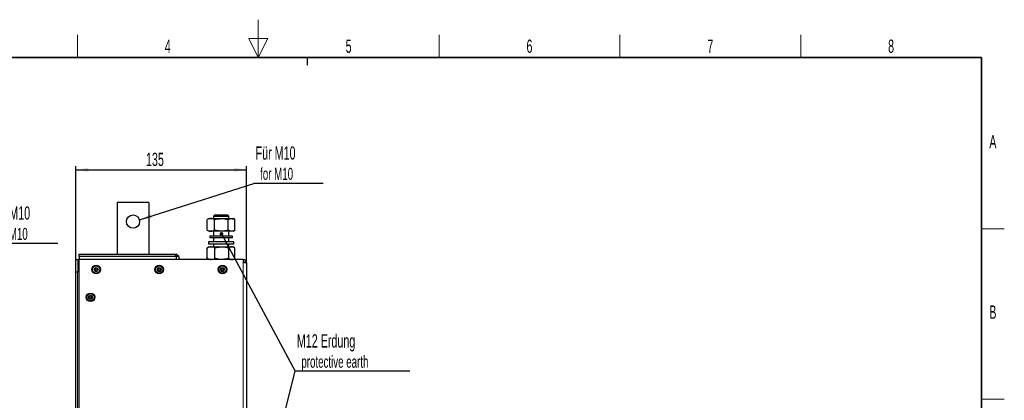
# Model space of a CAD drawing. Header units: millimetres. Extents: x 5 to 418, y 2 to 292.
# Tile 8 of 8: x 154 to 414, y 192 to 292. Entities that reach past the tile are written whole.
import ezdxf

# ---------------------------------------------------------------- set-up
doc = ezdxf.new("R2010")
doc.units = ezdxf.units.MM
doc.layers.add('SLD-0', color=7, linetype='Continuous')
doc.styles.add('SLDTEXTSTYLE0', font='TXT', dxfattribs={"width": 0.605})
doc.dimstyles.new('SLDDIMSTYLE0', dxfattribs={"dimtxt": 3.5, "dimasz": 3.302, "dimexe": 0, "dimexo": 0.0625, "dimgap": 0.875, "dimtad": 1, "dimlfac": 3, "dimrnd": 1e-09, "dimzin": 12, "dimdsep": 46, "dimtxsty": 'SLDTEXTSTYLE0', "dimsah": 1, "dimcen": 0.09, "dimadec": 0, "dimazin": 3, "dimtfac": 1, "dimtofl": 0, "dimtmove": 0, "dimatfit": 3, "dimfxl": 1, "dimfrac": 2, "dimtolj": 1, "dimtzin": 12, "dimarcsym": 0})
doc.dimstyles.new('SLDDIMSTYLE1', dxfattribs={"dimtxt": 0.18, "dimasz": 3.302, "dimexe": 0, "dimexo": 0.0625, "dimgap": 0, "dimtad": 0, "dimtih": 1, "dimtoh": 1, "dimdec": 0, "dimrnd": 1e-09, "dimzin": 0, "dimdsep": 46, "dimtxsty": 'Standard', "dimsah": 1, "dimcen": 0.09, "dimadec": 0, "dimazin": 0, "dimtfac": 3.302, "dimtdec": 0, "dimtofl": 0, "dimtmove": 0, "dimatfit": 3, "dimfxl": 1, "dimfrac": 2, "dimtolj": 1, "dimtzin": 0, "dimarcsym": 0})
doc.dimstyles.new('SLDDIMSTYLE2', dxfattribs={"dimtxt": 0.18, "dimasz": 1.016, "dimexe": 0, "dimexo": 0.0625, "dimgap": 0, "dimtad": 0, "dimtih": 1, "dimtoh": 1, "dimdec": 0, "dimrnd": 1e-09, "dimzin": 0, "dimdsep": 46, "dimtxsty": 'Standard', "dimblk1": 'DOT', "dimblk2": 'DOT', "dimsah": 1, "dimcen": 0.09, "dimadec": 0, "dimazin": 0, "dimtfac": 1.016, "dimtdec": 0, "dimtofl": 0, "dimtmove": 0, "dimatfit": 3, "dimldrblk": 'DOT', "dimfxl": 1, "dimfrac": 2, "dimtolj": 1, "dimtzin": 0, "dimarcsym": 0})

# ---------------------------------------------------------------- blocks, each defined once
blk = doc.blocks.new('SW_NOTE_0')
at = {"layer": 'SLD-0', "color": 0}
blk.add_line((18.31, 0), (0, 0), dxfattribs=at)
at = {"layer": 'SLD-0', "color": 0, "attachment_point": 1, "style": 'SLDTEXTSTYLE0'}
for s, insert, char_height in [('Für M10', (0.49, 9.84), 3.5), ('for M10', (1.68, 4.17), 3.175)]:
    blk.add_mtext(s, dxfattribs=dict(at, insert=insert, char_height=char_height))
blk = doc.blocks.new('_D_5')
at = {"layer": 'SLD-0', "color": 7}
for p, q in [((168.85, 229.16), (168.85, 253.84)), ((168.85, 252.84), (213.85, 252.84)), ((213.85, 228.33), (213.85, 253.84))]:
    blk.add_line(p, q, dxfattribs=at)
for points in [[(168.85, 252.84), (172.15, 252.34), (172.15, 253.35)], [(213.85, 252.84), (210.55, 253.35), (210.55, 252.34)]]:
    blk.add_solid(points, dxfattribs=at)
at = {"layer": 'SLD-0', "color": 7, "insert": (187.34, 257.35), "char_height": 3.5, "attachment_point": 1, "style": 'SLDTEXTSTYLE0'}
blk.add_mtext('135', dxfattribs=at)
blk = doc.blocks.new('SW_NOTE_0_1')
at = {"layer": 'SLD-0', "color": 0}
blk.add_line((18.31, 0), (0, 0), dxfattribs=at)
at = {"layer": 'SLD-0', "color": 0, "attachment_point": 1, "style": 'SLDTEXTSTYLE0'}
for s, insert, char_height in [('Für M10', (0.46, 9.84), 3.5), ('for M10', (1.65, 4.18), 3.175)]:
    blk.add_mtext(s, dxfattribs=dict(at, insert=insert, char_height=char_height))
blk = doc.blocks.new('SW_NOTE_0_2')
at = {"layer": 'SLD-0', "color": 0}
blk.add_line((30.22, 0), (0, 0), dxfattribs=at)
blk.add_line((30.22, 0), (0, 0), dxfattribs=at)
at = {"layer": 'SLD-0', "color": 0, "attachment_point": 1, "style": 'SLDTEXTSTYLE0'}
for s, insert, char_height in [('M12 Erdung', (0.43, 9.79), 3.5), ('protective earth', (1.62, 4.12), 3.175)]:
    blk.add_mtext(s, dxfattribs=dict(at, insert=insert, char_height=char_height))
blk = doc.blocks.new('_Dot')
at = {"color": 0, "linetype": 'ByBlock', "lineweight": -2}
blk.add_line((-0.5, 0), (-1, 0), dxfattribs=at)
at = {"color": 0, "linetype": 'ByBlock', "const_width": 0.5}
blk.add_lwpolyline([(-0.25, 0, 1), (0.25, 0, 1)], format="xyb", close=True, dxfattribs=at)

msp = doc.modelspace()

# ---------------------------------------------------------------- linework, layer by layer
at = {"color": 7, "linetype": 'Continuous', "lineweight": 25}
for p, q in [((188.0816, 244.1643), (179.7483, 244.1643)), ((179.7483, 244.1643), (179.7483, 230.581)), ((188.0816, 244.1643), (188.0816, 230.581)), ((204.0149, 239.9643), (203.524, 239.6809)), ((203.5727, 239.7041), (203.526, 239.6815)), ((203.526, 236.9138), (203.526, 239.6815)), ((204.0149, 239.9643), (204.477, 239.9643)), ((204.477, 239.9643), (207.2557, 239.9643)), ((205.5394, 240.9643), (205.1816, 240.6065)), ((205.1816, 240.6065), (205.1816, 239.9643)), ((205.1816, 240.6065), (207.9116, 240.6065)), ((205.428, 236.9138), (205.428, 239.6815)), ((205.5394, 240.9643), (207.781, 240.9643)), ((207.2557, 239.9643), (209.9603, 239.9643)), ((207.781, 240.9643), (208.8238, 240.9643)), ((207.9116, 240.6065), (209.1816, 240.6065)), ((209.1816, 240.6065), (208.8238, 240.9643)), ((209.0835, 236.9138), (209.0835, 239.6815)), ((209.1816, 239.9643), (209.1816, 240.6065)), ((209.9603, 239.9643), (210.3483, 239.9643)), ((210.8391, 239.6809), (210.3483, 239.9643)), ((210.8371, 236.9138), (210.8371, 239.6815)), ((203.524, 236.9144), (204.0149, 236.631)), ((203.526, 236.9138), (203.5727, 236.8915)), ((204.477, 236.631), (204.0149, 236.631)), ((207.2557, 236.631), (204.477, 236.631)), ((205.1816, 236.631), (205.1816, 235.331)), ((209.9603, 236.631), (207.2557, 236.631)), ((209.1816, 235.331), (209.1816, 236.631)), ((210.3483, 236.631), (209.9603, 236.631)), ((210.3483, 236.631), (210.8391, 236.9144)), ((204.1816, 235.331), (204.1816, 234.831)), ((204.3886, 235.331), (204.1816, 235.331)), ((204.3886, 234.831), (204.1816, 234.831)), ((210.1816, 235.331), (204.3886, 235.331)), ((210.1816, 234.831), (204.3886, 234.831)), ((205.1816, 234.831), (205.1816, 233.831)), ((209.1816, 233.831), (209.1816, 234.831)), ((210.1816, 234.831), (210.1816, 235.331)), ((203.5302, 232.2148), (203.6292, 232.2649)), ((203.5302, 229.4472), (203.5302, 232.2148)), ((204.0149, 232.4977), (203.6248, 232.2725)), ((203.8483, 233.831), (203.8483, 233.1643)), ((210.5149, 233.831), (203.8483, 233.831)), ((210.5149, 233.1643), (203.8483, 233.1643)), ((204.0149, 232.4977), (204.5275, 232.4977)), ((204.5275, 232.4977), (207.3505, 232.4977)), ((205.1816, 233.1643), (205.1816, 232.4977)), ((205.5248, 229.4472), (205.5248, 232.2148)), ((207.3505, 232.4977), (210.0045, 232.4977)), ((209.1762, 229.4472), (209.1762, 232.2148)), ((209.1816, 232.4977), (209.1816, 233.1643)), ((210.0045, 232.4977), (210.3483, 232.4977)), ((210.7383, 232.2725), (210.3483, 232.4977)), ((210.5149, 233.1643), (210.5149, 233.831)), ((210.8329, 229.4472), (210.8329, 232.2148)), ((168.8483, 229.1643), (169.3483, 229.1643)), ((168.8483, 225.831), (168.8483, 229.1643)), ((169.3483, 229.1643), (169.3483, 225.831)), ((169.6816, 229.1643), (169.3483, 229.1643)), ((169.6816, 230.581), (195.0721, 230.581)), ((169.6816, 229.9143), (169.6816, 230.581)), ((195.3483, 229.9143), (169.6816, 229.9143)), ((169.6816, 229.9143), (169.6816, 229.2477)), ((169.6816, 229.2477), (195.3483, 229.2477)), ((169.6816, 229.2477), (169.6816, 229.1643)), ((213.0149, 229.1643), (169.6816, 229.1643)), ((195.0149, 229.1643), (195.0149, 229.2477)), ((195.3483, 229.9143), (195.0721, 230.581)), ((195.0721, 230.581), (195.3483, 230.581)), ((196.0149, 229.9143), (195.3483, 230.581)), ((195.3483, 229.9143), (195.3483, 229.2477)), ((196.0149, 229.9143), (195.3483, 229.9143)), ((195.3483, 229.2477), (196.0149, 229.2477)), ((196.0149, 229.9143), (196.0149, 229.2477)), ((203.6292, 229.3963), (203.5302, 229.4472)), ((203.6252, 229.3893), (204.0149, 229.1643)), ((210.3483, 229.1643), (210.738, 229.3893)), ((213.0149, 229.1643), (213.0149, 228.331)), ((213.0149, 228.331), (213.8483, 228.331)), ((213.8483, 228.331), (213.8483, 129.9977)), ((169.3483, 225.831), (168.8483, 225.831)), ((168.8483, 132.4977), (168.8483, 225.831)), ((169.3483, 132.4977), (169.3483, 225.831))]:
    msp.add_line(p, q, dxfattribs=at)
at = {"color": 7, "linetype": 'Continuous', "lineweight": 18}
for p, q in [((169.6816, 129.1643), (169.6816, 229.1643)), ((213.0149, 129.9977), (213.0149, 228.331))]:
    msp.add_line(p, q, dxfattribs=at)
at = {"color": 7, "linetype": 'Continuous', "lineweight": 25}
for centre, radius in [((183.9149, 239.1643), 1.75), ((174.1816, 226.4977), 1.1333), ((174.1816, 226.4977), 0.9667), ((174.1816, 226.4977), 0.525), ((174.1816, 226.4977), 0.2917), ((190.8483, 226.4977), 1.1333), ((190.8483, 226.4977), 0.9667), ((190.8483, 226.4977), 0.525), ((190.8483, 226.4977), 0.2917), ((207.5149, 226.4977), 1.1333), ((207.5149, 226.4977), 0.9667), ((207.5149, 226.4977), 0.525), ((207.5149, 226.4977), 0.2917), ((172.6816, 219.1643), 1.1333), ((172.6816, 219.1643), 0.9667), ((172.6816, 219.1643), 0.525), ((172.6816, 219.1643), 0.2917)]:
    msp.add_circle(centre, radius, dxfattribs=at)
for radius in [0.8333, 0.3333]:
    msp.add_arc((213.0149, 228.331), radius, 0, 90, dxfattribs=at)
for points, knots in [([(204.477, 239.9643), (204.4545, 239.964), (204.2838, 239.9614), (203.9619, 239.8997), (203.6722, 239.7547), (203.526, 239.6815)], [0, 0, 0, 0, 0.07009183, 0.53078536, 1, 1, 1, 1]), ([(205.428, 239.6815), (205.2735, 239.7606), (204.9618, 239.9201), (204.6396, 239.9495), (204.477, 239.9643)], [0, 0, 0, 0, 0.49545796, 1, 1, 1, 1]), ([(205.428, 239.6815), (205.5615, 239.7189), (206.1569, 239.8854), (206.7757, 239.9299), (207.2557, 239.9643)], [0, 0, 0, 0, 0.22439216, 1, 1, 1, 1]), ([(207.2557, 239.9643), (207.4057, 239.9609), (208.0242, 239.9468), (208.6269, 239.7959), (209.0835, 239.6815)], [0, 0, 0, 0, 0.24238647, 1, 1, 1, 1]), ([(209.0835, 239.6815), (209.2259, 239.7606), (209.5133, 239.9201), (209.8104, 239.9495), (209.9603, 239.9643)], [0, 0, 0, 0, 0.495457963, 1, 1, 1, 1]), ([(209.9603, 239.9643), (209.9811, 239.964), (210.1385, 239.9614), (210.4353, 239.8997), (210.7024, 239.7547), (210.8371, 239.6815)], [0, 0, 0, 0, 0.07009183, 0.53078536, 1, 1, 1, 1]), ([(203.526, 236.9138), (203.6805, 236.8348), (203.9922, 236.6752), (204.3144, 236.6458), (204.477, 236.631)], [0, 0, 0, 0, 0.49545796, 1, 1, 1, 1]), ([(204.477, 236.631), (204.4995, 236.6313), (204.6702, 236.6339), (204.9921, 236.6957), (205.2818, 236.8407), (205.428, 236.9138)], [0, 0, 0, 0, 0.07009183, 0.53078536, 1, 1, 1, 1]), ([(207.2557, 236.631), (206.7757, 236.6655), (206.1569, 236.7099), (205.5615, 236.8765), (205.428, 236.9138)], [0, 0, 0, 0, 0.77560784, 1, 1, 1, 1]), ([(209.0835, 236.9138), (208.6269, 236.7995), (208.0242, 236.6485), (207.4057, 236.6344), (207.2557, 236.631)], [0, 0, 0, 0, 0.75761353, 1, 1, 1, 1]), ([(209.9603, 236.631), (209.9395, 236.6313), (209.7821, 236.6339), (209.4854, 236.6957), (209.2183, 236.8407), (209.0835, 236.9138)], [0, 0, 0, 0, 0.07009183, 0.53078536, 1, 1, 1, 1]), ([(210.8371, 236.9138), (210.6947, 236.8348), (210.4073, 236.6752), (210.1102, 236.6458), (209.9603, 236.631)], [0, 0, 0, 0, 0.49545796, 1, 1, 1, 1]), ([(204.5275, 232.4977), (204.4457, 232.4943), (204.1082, 232.4802), (203.7794, 232.3292), (203.5302, 232.2148)], [0, 0, 0, 0, 0.24238647, 1, 1, 1, 1]), ([(205.5248, 232.2148), (205.4519, 232.2522), (205.1271, 232.4187), (204.7894, 232.4632), (204.5275, 232.4977)], [0, 0, 0, 0, 0.22439216, 1, 1, 1, 1]), ([(205.5248, 232.2148), (205.8213, 232.2939), (206.4197, 232.4534), (207.0384, 232.4828), (207.3505, 232.4977)], [0, 0, 0, 0, 0.495457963, 1, 1, 1, 1]), ([(207.3505, 232.4977), (207.3938, 232.4973), (207.7215, 232.4948), (208.3394, 232.433), (208.8955, 232.288), (209.1762, 232.2148)], [0, 0, 0, 0, 0.07009183, 0.53078536, 1, 1, 1, 1]), ([(210.0045, 232.4977), (209.9849, 232.4973), (209.8362, 232.4948), (209.5558, 232.433), (209.3035, 232.288), (209.1762, 232.2148)], [0, 0, 0, 0, 0.07009183, 0.53078536, 1, 1, 1, 1]), ([(210.8329, 232.2148), (210.6984, 232.2939), (210.4269, 232.4534), (210.1462, 232.4828), (210.0045, 232.4977)], [0, 0, 0, 0, 0.49545796, 1, 1, 1, 1]), ([(203.5302, 229.4472), (203.7794, 229.3328), (204.1082, 229.1818), (204.4457, 229.1678), (204.5275, 229.1643)], [0, 0, 0, 0, 0.75761353, 1, 1, 1, 1]), ([(204.5275, 229.1643), (204.7894, 229.1988), (205.1271, 229.2433), (205.4519, 229.4098), (205.5248, 229.4472)], [0, 0, 0, 0, 0.77560784, 1, 1, 1, 1]), ([(207.3505, 229.1643), (207.3072, 229.1647), (206.9795, 229.1672), (206.3616, 229.229), (205.8054, 229.374), (205.5248, 229.4472)], [0, 0, 0, 0, 0.07009183, 0.53078536, 1, 1, 1, 1]), ([(209.1762, 229.4472), (208.8797, 229.3681), (208.2812, 229.2086), (207.6626, 229.1792), (207.3505, 229.1643)], [0, 0, 0, 0, 0.49545796, 1, 1, 1, 1]), ([(209.1762, 229.4472), (209.3107, 229.3681), (209.5822, 229.2086), (209.8629, 229.1792), (210.0045, 229.1643)], [0, 0, 0, 0, 0.49545796, 1, 1, 1, 1]), ([(210.0045, 229.1643), (210.0242, 229.1647), (210.1729, 229.1672), (210.4532, 229.229), (210.7056, 229.374), (210.8329, 229.4472)], [0, 0, 0, 0, 0.07009183, 0.53078536, 1, 1, 1, 1])]:
    msp.add_open_spline(points, degree=3, knots=knots, dxfattribs=at)
at = {"layer": 'SLD-0', "lineweight": 18}
for p, q in [((217, 292.5), (217, 282.5)), ((169.25, 282.5), (169.25, 288.5)), ((219.5, 287.5), (214.5, 287.5)), ((214.5, 287.5), (217, 282.5)), ((217, 282.5), (219.5, 287.5)), ((264.75, 282.5), (264.75, 288.5)), ((312.5, 282.5), (312.5, 288.5)), ((360.25, 282.5), (360.25, 288.5)), ((408, 237.25), (414, 237.25)), ((408, 192.25), (414, 192.25))]:
    msp.add_line(p, q, dxfattribs=at)
at = {"layer": 'SLD-0', "lineweight": 35}
for p, q in [((408, 282.5), (26, 282.5)), ((408, 12), (408, 282.5))]:
    msp.add_line(p, q, dxfattribs=at)
at = {"layer": 'SLD-0'}
msp.add_line((230, 280.5), (230, 282.5), dxfattribs=at)
msp.add_line((230, 280.5), (230, 282.5), dxfattribs=at)

# ---------------------------------------------------------------- block references
at = {"layer": 'SLD-0', "color": 7}
for name, p in [('SW_NOTE_0_1', (215.8265, 249.1894)), ('SW_NOTE_0', (145.7185, 233.3431))]:
    msp.add_blockref(name, p, dxfattribs=at)
at = {"layer": 'SLD-0'}
msp.add_blockref('SW_NOTE_0_2', (226.7509, 199.6096), dxfattribs=at)

# ---------------------------------------------------------------- texts
at = {"layer": 'SLD-0', "char_height": 3.5, "attachment_point": 2, "style": 'SLDTEXTSTYLE0'}
for s, insert in [('4', (193.1027, 287.243)), ('5', (240.8527, 287.243)), ('6', (288.6027, 287.243)), ('7', (336.3527, 287.243)), ('8', (384.1027, 287.243)), ('A', (410.9816, 262.0011)), ('B', (410.9816, 217.0011))]:
    msp.add_mtext(s, dxfattribs=dict(at, insert=insert))

# ---------------------------------------------------------------- dimensions: what is measured, and where the dimension line sits
at = {"layer": 'SLD-0', "color": 7}
dim = msp.add_linear_dim(base=(213.8483, 252.8432), p1=(168.8483, 229.1643), p2=(213.8483, 228.331), dimstyle='SLDDIMSTYLE0', dxfattribs=at)
dim.commit()
dim.dimension.update_dxf_attribs({"geometry": '_D_5', "text_midpoint": (191.3483, 252.8432), "dimtype": 160})

# ---------------------------------------------------------------- leaders
msp.add_leader([(185.6064, 239.613), (215.8265, 249.1894)], dimstyle='SLDDIMSTYLE1', dxfattribs=at)
at = {"layer": 'SLD-0'}
for points in [[(207.2606, 235.8921), (226.7509, 199.6096)], [(207.3423, 122.4114), (226.7509, 199.6096)]]:
    msp.add_leader(points, dimstyle='SLDDIMSTYLE2', dxfattribs=at)

doc.saveas('drawing.dxf')
